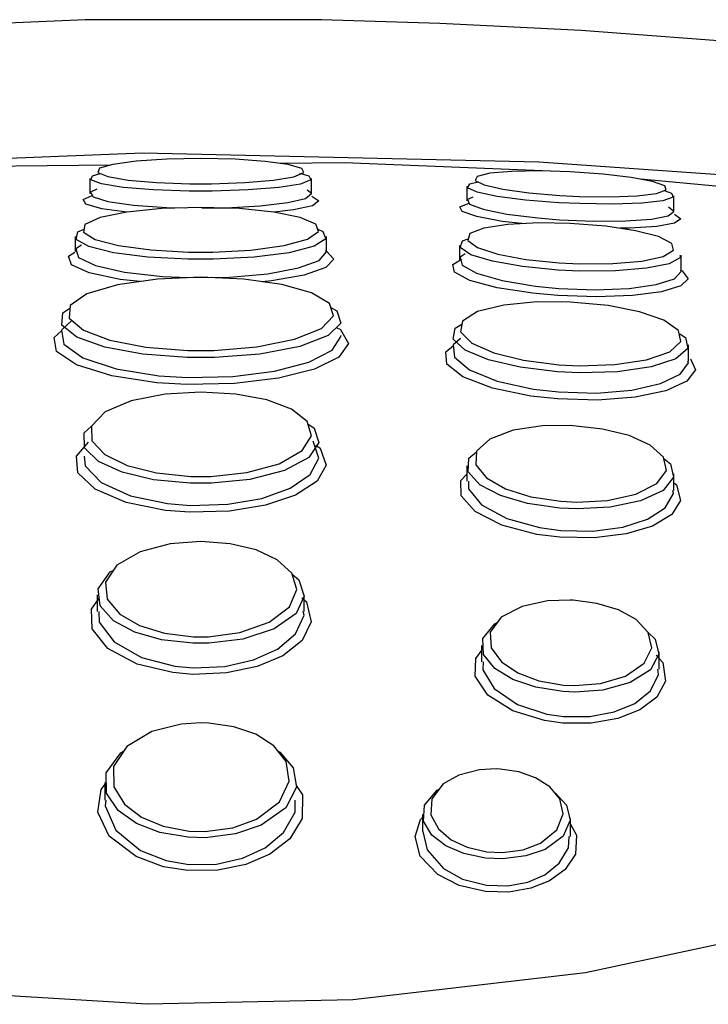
# Model space of a CAD drawing. Header units: millimetres. Extents: x -0.026 to 0.026, y 0 to 0.129.
# Tile 3 of 3: x -0.00118 to 0.00347, y 0.12216 to 0.12882. Entities that reach past the tile are written whole.
import ezdxf

# ---------------------------------------------------------------- set-up
doc = ezdxf.new("R2010")
doc.units = ezdxf.units.MM
doc.layers.add('BLOCKS', color=3, linetype='Continuous')

msp = doc.modelspace()

# ---------------------------------------------------------------- linework, layer by layer
at = {"layer": 'BLOCKS'}
for p, q in [((-0.0007091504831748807, 0.1277504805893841), (-0.0007091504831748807, 0.1276485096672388)), ((0.0007908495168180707, 0.1276471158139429), (0.0007908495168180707, 0.1277493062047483)), ((0.001840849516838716, 0.1276954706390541), (0.001840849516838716, 0.1275982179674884)), ((0.003240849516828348, 0.1275256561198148), (0.003240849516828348, 0.1276331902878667)), ((-0.0008091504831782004, 0.1273575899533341), (-0.0008091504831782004, 0.1272544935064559)), ((0.0008908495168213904, 0.1272530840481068), (0.0008908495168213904, 0.127356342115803)), ((0.001790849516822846, 0.1272966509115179), (0.001790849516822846, 0.127198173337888)), ((0.003290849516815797, 0.1271230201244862), (0.003290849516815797, 0.1272314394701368)), ((0.003340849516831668, 0.126512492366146), (0.003340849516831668, 0.1266227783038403)), ((0.001840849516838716, 0.1258053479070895), (0.001840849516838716, 0.1257007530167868)), ((0.003240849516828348, 0.125637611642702), (0.003240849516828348, 0.1257508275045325)), ((-0.0006591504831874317, 0.124931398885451), (-0.0006591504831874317, 0.1248184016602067)), ((0.0007408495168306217, 0.124817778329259), (0.0007408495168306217, 0.12493093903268)), ((0.001940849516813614, 0.1245882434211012), (0.001940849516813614, 0.1244778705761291)), ((0.003140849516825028, 0.124427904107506), (0.003140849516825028, 0.1245457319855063)), ((-0.0006091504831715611, 0.1236601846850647), (-0.0006091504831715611, 0.1235414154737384)), ((0.001540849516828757, 0.1234433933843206), (0.001540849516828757, 0.1233280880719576)), ((0.002540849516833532, 0.1232962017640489), (0.002540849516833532, 0.1234174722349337))]:
    msp.add_line(p, q, dxfattribs=at)
at = {"layer": 'BLOCKS', "flags": 128}
for points in [[(0.00885745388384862, 0.1279077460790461), (0.006061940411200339, 0.1284014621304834), (0.003811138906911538, 0.1286617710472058), (0.002613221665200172, 0.1287518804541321), (0.001657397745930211, 0.1287997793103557), (0.0008572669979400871, 0.1288233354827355), (-0.00074123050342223, 0.1288248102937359), (-0.002889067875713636, 0.1287310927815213), (-0.005586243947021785, 0.128460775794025), (-0.008832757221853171, 0.1279099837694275)], [(-0.008682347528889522, 0.1270578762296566), (-0.008090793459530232, 0.1271627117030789), (-0.005618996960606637, 0.1275512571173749), (-0.003020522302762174, 0.1278173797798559), (-0.0003507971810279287, 0.1279237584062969), (0.002328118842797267, 0.1278620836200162), (0.003647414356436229, 0.1277694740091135), (0.006206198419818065, 0.127471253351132), (0.008682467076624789, 0.1270627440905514)], [(4.084454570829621e-05, 0.127884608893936), (-0.0001893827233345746, 0.1278800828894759), (-0.0003960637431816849, 0.1278664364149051), (-0.000553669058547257, 0.1278451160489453), (-0.0006432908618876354, 0.1278185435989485), (-0.0006545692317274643, 0.1277897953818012), (-0.0005871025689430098, 0.1277621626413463), (-0.0004497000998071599, 0.1277387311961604), (-0.0002579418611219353, 0.1277220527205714), (-3.245513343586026e-05, 0.127714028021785), (0.0001128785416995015, 0.127713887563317), (0.0003394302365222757, 0.1277215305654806), (0.0005332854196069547, 0.1277381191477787), (0.0006713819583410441, 0.1277617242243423), (0.0007372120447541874, 0.1277895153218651), (0.0007235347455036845, 0.1278182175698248), (0.0006329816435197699, 0.1278445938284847), (0.0004767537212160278, 0.1278658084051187), (0.0002724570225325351, 0.1278796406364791), (4.084454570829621e-05, 0.127884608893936)], [(0.002406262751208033, 0.1277990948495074), (0.001014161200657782, 0.1278565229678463), (0.0005778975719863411, 0.1278520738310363)], [(-0.0005696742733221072, 0.1278403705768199), (-0.001854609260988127, 0.1278272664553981), (-0.00217063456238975, 0.1278078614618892)], [(0.0007080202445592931, 0.1277858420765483), (0.0007715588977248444, 0.1277685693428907), (0.0007862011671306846, 0.1277398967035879), (0.0007157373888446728, 0.1277121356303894), (0.0005679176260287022, 0.1276885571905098), (0.0003604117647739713, 0.1276719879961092), (0.0001179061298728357, 0.127664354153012), (-3.766217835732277e-05, 0.1276644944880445), (-0.0002790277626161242, 0.127672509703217), (-0.0004842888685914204, 0.1276891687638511), (-0.0006313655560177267, 0.1277125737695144), (-0.0007035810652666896, 0.1277401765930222), (-0.0006915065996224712, 0.127768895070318), (-0.0006390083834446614, 0.1277834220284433)], [(0.002540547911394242, 0.1277952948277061), (0.002336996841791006, 0.1278010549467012), (0.002144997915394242, 0.1277976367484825), (0.001996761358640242, 0.1277847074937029), (0.001910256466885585, 0.12776354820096), (0.001896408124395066, 0.1277365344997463), (0.001956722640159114, 0.1277068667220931), (0.002083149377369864, 0.1276780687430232), (0.002260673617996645, 0.127653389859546), (0.002470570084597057, 0.1276355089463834), (0.002603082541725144, 0.127628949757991), (0.002812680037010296, 0.1276259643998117), (0.002993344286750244, 0.1276328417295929), (0.003124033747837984, 0.1276488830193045), (0.003188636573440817, 0.1276722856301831), (0.003179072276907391, 0.1277003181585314), (0.003096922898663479, 0.127729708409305), (0.002952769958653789, 0.127757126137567), (0.002763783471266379, 0.1277796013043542), (0.002540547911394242, 0.1277952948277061)], [(0.003175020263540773, 0.1276673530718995), (0.003224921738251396, 0.1276507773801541), (0.003235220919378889, 0.1276227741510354), (0.003165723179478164, 0.1275993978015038), (0.003025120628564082, 0.1275833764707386), (0.002830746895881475, 0.1275765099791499), (0.002605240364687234, 0.1275794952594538), (0.00246266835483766, 0.1275860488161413), (0.002236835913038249, 0.1276039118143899), (0.002045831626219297, 0.1276285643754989), (0.001909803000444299, 0.1276573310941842), (0.001844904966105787, 0.1276869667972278), (0.001859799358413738, 0.1277139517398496), (0.001916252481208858, 0.1277267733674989)], [(0.008679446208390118, 0.1269961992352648), (0.008031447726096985, 0.1271102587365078), (0.005313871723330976, 0.1275305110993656), (0.003015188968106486, 0.1277452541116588)], [(-0.0006622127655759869, 0.1276784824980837), (-0.0007053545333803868, 0.1276582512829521), (-0.000687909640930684, 0.1276253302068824), (-0.0005870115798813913, 0.1275946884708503), (-0.0004142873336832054, 0.1275699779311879), (-0.0001904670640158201, 0.1275541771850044), (-6.812507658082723e-05, 0.127550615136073)], [(4.824444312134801e-05, 0.1275503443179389), (0.0002131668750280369, 0.1275516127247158), (0.0004433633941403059, 0.1275643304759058), (0.00062893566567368, 0.1275863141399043), (0.0007495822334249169, 0.1276151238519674), (0.0007908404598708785, 0.1276475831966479), (0.0007595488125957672, 0.1276706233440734)], [(-0.0004592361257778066, 0.1275224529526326), (-0.0006282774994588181, 0.1275451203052), (-0.0007357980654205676, 0.1275757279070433), (-0.0007543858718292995, 0.127608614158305), (-0.0006932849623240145, 0.1276354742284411)], [(0.0007930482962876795, 0.1276303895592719), (0.000840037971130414, 0.1275979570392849), (0.000796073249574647, 0.1275655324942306), (0.0006675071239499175, 0.1275367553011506), (0.0005367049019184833, 0.1275222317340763)], [(0.002212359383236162, 0.1274441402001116), (0.002079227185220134, 0.1274597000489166), (0.001907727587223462, 0.1274920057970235), (0.001809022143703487, 0.1275264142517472), (0.00179338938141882, 0.1275588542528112), (0.001855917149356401, 0.1275837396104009)], [(0.001881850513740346, 0.1276242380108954), (0.001844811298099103, 0.1276084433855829), (0.00185941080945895, 0.1275759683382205), (0.001951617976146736, 0.1275415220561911), (0.002111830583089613, 0.1275091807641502), (0.002321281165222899, 0.1274829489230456), (0.002468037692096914, 0.1274709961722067), (0.002700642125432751, 0.1274609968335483), (0.002915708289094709, 0.1274623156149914), (0.003088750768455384, 0.1274746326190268), (0.003201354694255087, 0.1274964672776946), (0.003240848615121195, 0.1275255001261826), (0.003205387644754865, 0.1275554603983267)], [(4.084169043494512e-05, 0.1275538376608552), (-0.0002213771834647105, 0.1275460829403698), (-0.000458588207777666, 0.1275225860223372), (-0.000640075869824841, 0.1274853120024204), (-0.000742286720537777, 0.1274382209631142), (-0.000752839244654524, 0.1273868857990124), (-0.0006729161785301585, 0.1273374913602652), (-0.000514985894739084, 0.127295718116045), (-0.000297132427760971, 0.1272659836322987), (-4.106629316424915e-05, 0.1272517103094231), (0.0001215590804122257, 0.1272515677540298), (0.0003806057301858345, 0.1272656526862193), (0.0006040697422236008, 0.1272963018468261), (0.0007631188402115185, 0.1273397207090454), (0.000837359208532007, 0.1273900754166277), (0.0008192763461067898, 0.1274409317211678), (0.0007138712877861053, 0.1274865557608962), (0.0005353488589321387, 0.1275225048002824), (0.000303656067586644, 0.1275456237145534), (4.084169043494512e-05, 0.1275538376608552)], [(0.002540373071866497, 0.1274460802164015), (0.002324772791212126, 0.1274498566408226), (0.002117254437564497, 0.1274393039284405), (0.001955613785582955, 0.127414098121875), (0.001861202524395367, 0.1273764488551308), (0.001847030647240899, 0.1273306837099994), (0.00191378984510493, 0.1272826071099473), (0.002050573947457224, 0.1272381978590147), (0.002240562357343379, 0.1272023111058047), (0.002465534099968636, 0.1271786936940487), (0.002603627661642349, 0.1271718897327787), (0.002828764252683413, 0.1271731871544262), (0.003025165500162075, 0.1271904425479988), (0.003168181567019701, 0.1272219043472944), (0.003238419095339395, 0.127263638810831), (0.0032270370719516, 0.1273102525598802), (0.003137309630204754, 0.127356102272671), (0.002982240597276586, 0.1273962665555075), (0.002780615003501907, 0.1274269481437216), (0.002540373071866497, 0.1274460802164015)], [(0.003245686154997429, 0.1275091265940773), (0.003287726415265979, 0.1274759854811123), (0.003245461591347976, 0.1274469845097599), (0.003124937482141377, 0.1274251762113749), (0.002939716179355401, 0.1274128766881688), (0.002875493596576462, 0.1274125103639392)], [(0.000831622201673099, 0.1274062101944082), (0.0008671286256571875, 0.1273917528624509), (0.0008863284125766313, 0.1273409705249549), (0.0008075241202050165, 0.1272906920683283), (0.0006386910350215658, 0.1272473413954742), (0.0004014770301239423, 0.1272167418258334), (0.0001264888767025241, 0.1272026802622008), (-4.614476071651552e-05, 0.1272028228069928), (-0.0003179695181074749, 0.1272170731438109), (-0.0005492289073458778, 0.1272467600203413), (-0.0007168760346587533, 0.1272884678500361), (-0.0008017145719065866, 0.1273377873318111), (-0.0007905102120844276, 0.1273890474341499), (-0.0007486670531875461, 0.1274071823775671)], [(0.003280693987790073, 0.1272314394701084), (0.003285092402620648, 0.1272146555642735), (0.003209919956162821, 0.1271729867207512), (0.003056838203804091, 0.127141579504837), (0.002846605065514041, 0.1271243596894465), (0.002605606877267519, 0.1271230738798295), (0.002457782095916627, 0.1271298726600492), (0.002216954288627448, 0.1271534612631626), (0.002013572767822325, 0.1271892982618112), (0.001867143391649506, 0.1272336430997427), (0.001795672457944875, 0.1272816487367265), (0.001810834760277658, 0.1273273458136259), (0.001850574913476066, 0.1273421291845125)], [(-0.0003686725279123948, 0.1270521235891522), (-0.0005037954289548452, 0.1270663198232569), (-0.000713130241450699, 0.1271109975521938), (-0.0008342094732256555, 0.1271659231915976), (-0.0008530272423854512, 0.127223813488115), (-0.0008116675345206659, 0.1272508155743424)], [(-0.0007660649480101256, 0.1272992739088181), (-0.0008041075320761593, 0.1272729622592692), (-0.000786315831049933, 0.1272149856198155), (-0.0006718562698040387, 0.127159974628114), (-0.0004739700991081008, 0.1271152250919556), (-0.0002185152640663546, 0.1270867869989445), (-4.439624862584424e-05, 0.1270789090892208), (0.0002355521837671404, 0.1270826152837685), (0.000493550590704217, 0.1271053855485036), (0.0007027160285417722, 0.1271443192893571), (0.0008412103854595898, 0.1271952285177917), (0.0008908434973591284, 0.1272524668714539), (0.0008903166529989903, 0.1272530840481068)], [(0.0008826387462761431, 0.1272620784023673), (0.0008886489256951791, 0.1272601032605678), (0.0009399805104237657, 0.1272033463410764), (0.0008874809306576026, 0.1271461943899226), (0.0007409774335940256, 0.1270953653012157), (0.0005197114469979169, 0.1270564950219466), (0.0004558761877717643, 0.1270511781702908)], [(0.003284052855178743, 0.1271296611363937), (0.003295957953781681, 0.1271249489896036), (0.003337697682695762, 0.1270715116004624), (0.003288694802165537, 0.1270224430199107), (0.003158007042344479, 0.1269829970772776), (0.002961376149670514, 0.1269572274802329), (0.002718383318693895, 0.1269480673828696), (0.002455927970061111, 0.1269570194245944), (0.002286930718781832, 0.1269724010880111), (0.002045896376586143, 0.1270100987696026), (0.001861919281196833, 0.127059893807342), (0.001758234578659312, 0.127114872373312), (0.00174501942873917, 0.1271679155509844), (0.001803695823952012, 0.1272032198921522)], [(0.001830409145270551, 0.1272389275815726), (0.001796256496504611, 0.1272169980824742), (0.00180864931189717, 0.1271638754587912), (0.001905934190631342, 0.1271088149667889), (0.002078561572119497, 0.1270589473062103), (0.002304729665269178, 0.1270211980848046), (0.002463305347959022, 0.1270057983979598), (0.002709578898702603, 0.1269968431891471), (0.002937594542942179, 0.127006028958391), (0.003122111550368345, 0.1270318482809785), (0.003244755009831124, 0.1270713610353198), (0.003290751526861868, 0.1271205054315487), (0.003288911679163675, 0.1271230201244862)], [(4.083979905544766e-05, 0.1270811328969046), (-0.000252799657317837, 0.1270686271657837), (-0.0005218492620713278, 0.1270303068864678), (-0.0007288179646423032, 0.1269684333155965), (-0.000842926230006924, 0.1268895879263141), (-0.0008494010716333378, 0.1268040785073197), (-0.0007534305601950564, 0.1267231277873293), (-0.0005739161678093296, 0.1266559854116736), (-0.0003314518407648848, 0.1266086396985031), (-4.676126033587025e-05, 0.1265860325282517), (0.0001283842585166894, 0.1265859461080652), (0.0004202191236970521, 0.1266092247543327), (0.000675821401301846, 0.1266609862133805), (0.0008571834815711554, 0.1267347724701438), (0.0009382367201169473, 0.1268193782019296), (0.0009125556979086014, 0.1269029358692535), (0.0007899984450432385, 0.126976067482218), (0.0005892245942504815, 0.1270325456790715), (0.0003322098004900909, 0.1270684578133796), (4.083979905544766e-05, 0.1270811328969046)], [(0.002540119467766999, 0.1269130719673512), (0.00231456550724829, 0.1269138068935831), (0.002090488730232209, 0.1268924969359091), (0.00191350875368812, 0.1268482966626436), (0.001810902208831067, 0.1267849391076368), (0.001798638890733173, 0.1267106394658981), (0.001874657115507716, 0.1266359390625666), (0.002022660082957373, 0.1265702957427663), (0.00222384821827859, 0.126519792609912), (0.002462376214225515, 0.1264889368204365), (0.002601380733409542, 0.1264821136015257), (0.002841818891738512, 0.1264894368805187), (0.00305611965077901, 0.1265219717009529), (0.003213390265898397, 0.1265768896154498), (0.00328879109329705, 0.1266465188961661), (0.003273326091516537, 0.1267206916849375), (0.003174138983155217, 0.126790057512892), (0.003008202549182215, 0.1268477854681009), (0.002795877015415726, 0.1268894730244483), (0.002540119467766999, 0.1269130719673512)], [(0.0009205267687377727, 0.1268770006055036), (0.0009601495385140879, 0.1268546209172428), (0.0009872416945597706, 0.1267712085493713), (0.0009017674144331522, 0.1266867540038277), (0.0007104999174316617, 0.1266131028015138), (0.000440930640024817, 0.1265614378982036), (0.0001331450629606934, 0.1265382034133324), (-5.157403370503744e-05, 0.1265382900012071), (-0.0003518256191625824, 0.1265608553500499), (-0.0006075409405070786, 0.1266081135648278), (-0.0007968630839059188, 0.1266751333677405), (-0.000898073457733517, 0.1267559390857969), (-0.0008912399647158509, 0.1268412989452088), (-0.0008442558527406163, 0.1268720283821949)], [(-0.0008314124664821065, 0.1267889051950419), (-0.0009019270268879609, 0.1267222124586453), (-0.0008859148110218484, 0.1266272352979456), (-0.0007575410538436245, 0.1265355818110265), (-0.00053150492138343, 0.1264609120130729), (-0.0002419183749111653, 0.1264144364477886), (-4.92863259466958e-05, 0.1264021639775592), (0.0002576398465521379, 0.1264085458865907), (0.0005400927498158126, 0.1264448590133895), (0.0007713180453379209, 0.1265066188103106), (0.000929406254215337, 0.1265884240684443), (0.0009906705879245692, 0.1266819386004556), (0.0009878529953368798, 0.1266870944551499)], [(0.0009569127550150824, 0.1267412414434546), (0.0009858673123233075, 0.1267273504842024), (0.001039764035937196, 0.1266337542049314), (0.000975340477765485, 0.1265404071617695), (0.0008090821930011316, 0.1264587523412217), (0.0005658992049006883, 0.1263971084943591), (0.000268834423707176, 0.1263608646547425), (-5.397204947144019e-05, 0.1263544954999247), (-0.000256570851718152, 0.1263667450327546), (-0.0005611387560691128, 0.1264131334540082), (-0.0007988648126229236, 0.1264876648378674), (-0.0009338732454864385, 0.1265791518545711), (-0.0009507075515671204, 0.1266739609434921), (-0.0009012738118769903, 0.1267183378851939)], [(0.00327769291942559, 0.1266997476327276), (0.003319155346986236, 0.1266725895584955), (0.003335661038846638, 0.1265985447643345), (0.003255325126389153, 0.1265290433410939), (0.00308773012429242, 0.1264742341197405), (0.002859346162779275, 0.1264417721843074), (0.002603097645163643, 0.1264344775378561), (0.00245494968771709, 0.1264412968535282), (0.002200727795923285, 0.1264721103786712), (0.001986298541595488, 0.1265225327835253), (0.001828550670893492, 0.126588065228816), (0.001747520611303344, 0.1266626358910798), (0.001760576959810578, 0.1267368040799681), (0.001807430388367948, 0.1267639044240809)], [(0.00179763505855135, 0.126667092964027), (0.001748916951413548, 0.126623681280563), (0.001756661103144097, 0.1265403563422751), (0.001858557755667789, 0.1264544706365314), (0.00204573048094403, 0.126378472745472), (0.002290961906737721, 0.1263243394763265), (0.002460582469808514, 0.1263046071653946), (0.002717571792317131, 0.1262975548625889), (0.002955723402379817, 0.1263173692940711), (0.003150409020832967, 0.1263610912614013), (0.003284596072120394, 0.1264247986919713), (0.003340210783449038, 0.1265028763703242), (0.003336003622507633, 0.126512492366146)], [(0.00335257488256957, 0.1265294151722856), (0.003387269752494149, 0.1264548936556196), (0.003328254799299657, 0.126376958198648), (0.003185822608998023, 0.1263133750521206), (0.00297915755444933, 0.1262697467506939), (0.00272634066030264, 0.1262499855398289), (0.00245351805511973, 0.1262570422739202), (0.002273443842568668, 0.1262767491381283), (0.002013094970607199, 0.1263307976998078), (0.001814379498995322, 0.1264066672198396), (0.001706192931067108, 0.1264924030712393), (0.001697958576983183, 0.1265755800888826), (0.001749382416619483, 0.1266186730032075)], [(4.084040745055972e-05, 0.1263043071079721), (-0.0002008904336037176, 0.1262899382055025), (-0.000429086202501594, 0.1262444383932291), (-0.0006059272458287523, 0.1261692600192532), (-0.0006991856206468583, 0.1260736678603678), (-0.0006967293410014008, 0.1259727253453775), (-0.0006090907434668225, 0.1258808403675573), (-0.000457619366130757, 0.1258074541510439), (-0.0002588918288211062, 0.1257566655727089), (-2.597783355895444e-05, 0.1257326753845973), (0.0001083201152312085, 0.1257326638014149), (0.000352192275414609, 0.125758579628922), (0.0005712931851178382, 0.1258191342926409), (0.0007259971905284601, 0.1259073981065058), (0.0007900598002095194, 0.1260080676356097), (0.000761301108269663, 0.1261052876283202), (0.0006539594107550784, 0.1261881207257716), (0.0004871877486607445, 0.1262507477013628), (0.0002785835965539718, 0.1262902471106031), (4.084040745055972e-05, 0.1263043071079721)], [(0.0007660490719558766, 0.1260892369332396), (0.0008086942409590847, 0.1260584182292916), (0.0008393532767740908, 0.1259613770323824), (0.0007710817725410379, 0.1258608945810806), (0.0006061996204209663, 0.125772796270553), (0.0003726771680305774, 0.1257123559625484), (0.0001127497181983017, 0.1256864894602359), (-3.039015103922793e-05, 0.1256865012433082), (-0.0002786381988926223, 0.1257104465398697), (-0.0004904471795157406, 0.1257611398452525), (-0.0006518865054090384, 0.1258343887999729), (-0.0007452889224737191, 0.1259261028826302), (-0.0007479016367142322, 0.12602685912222), (-0.0006991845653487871, 0.1260736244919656)], [(0.002539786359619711, 0.1260772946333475), (0.002351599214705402, 0.126074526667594), (0.002154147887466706, 0.1260448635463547), (0.001995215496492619, 0.1259860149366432), (0.001905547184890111, 0.1259036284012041), (0.001900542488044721, 0.1258109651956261), (0.00197301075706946, 0.1257227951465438), (0.002103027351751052, 0.1256495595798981), (0.00227427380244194, 0.1255955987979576), (0.002477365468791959, 0.1255643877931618), (0.002585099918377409, 0.125559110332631), (0.00279276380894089, 0.1255706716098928), (0.002984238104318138, 0.1256133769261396), (0.003125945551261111, 0.1256847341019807), (0.003190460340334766, 0.125773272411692), (0.003171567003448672, 0.1258639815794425), (0.003081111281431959, 0.1259449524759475), (0.002937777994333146, 0.126009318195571), (0.00275913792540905, 0.126053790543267), (0.002539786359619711, 0.1260772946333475)], [(0.0008188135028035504, 0.1259436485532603), (0.0008477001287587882, 0.1259240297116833), (0.000889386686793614, 0.1258099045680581), (0.0008271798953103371, 0.1256996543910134), (0.000682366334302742, 0.1256066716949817), (0.0004795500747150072, 0.1255383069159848), (0.0002347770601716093, 0.1254980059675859), (-3.196776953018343e-05, 0.1254902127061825), (-0.0001980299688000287, 0.1255029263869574), (-0.0004632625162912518, 0.1255561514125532), (-0.0006736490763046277, 0.1256456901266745), (-0.0007902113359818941, 0.1257568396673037), (-0.0007997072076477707, 0.1258705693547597), (-0.0007179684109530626, 0.1259655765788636)], [(-0.0007472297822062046, 0.1258707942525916), (-0.0007419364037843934, 0.1258034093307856), (-0.0006321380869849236, 0.1256920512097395), (-0.000433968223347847, 0.1256023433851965), (-0.0001841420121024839, 0.1255490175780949), (-2.772690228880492e-05, 0.1255362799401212), (0.0002235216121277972, 0.1255440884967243), (0.0004540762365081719, 0.1255844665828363), (0.0006451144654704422, 0.1256529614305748), (0.0007815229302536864, 0.1257461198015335), (0.0008401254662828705, 0.1258565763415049), (0.0008008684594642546, 0.1259709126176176), (0.0008008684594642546, 0.1259709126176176)], [(0.003173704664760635, 0.1258537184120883), (0.003217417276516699, 0.1258174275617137), (0.003237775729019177, 0.1257268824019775), (0.003168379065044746, 0.1256385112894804), (0.003015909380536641, 0.1255672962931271), (0.002809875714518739, 0.1255246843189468), (0.002586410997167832, 0.1255131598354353), (0.002470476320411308, 0.1255184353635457), (0.002251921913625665, 0.1255496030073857), (0.002067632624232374, 0.1256034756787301), (0.00192770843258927, 0.1256765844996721), (0.00184970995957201, 0.1257645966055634), (0.001855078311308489, 0.1258570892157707), (0.001905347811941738, 0.1258999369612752)], [(0.003240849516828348, 0.1256895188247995), (0.003258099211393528, 0.125675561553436), (0.0032863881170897, 0.125570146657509), (0.003226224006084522, 0.1254740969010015), (0.003097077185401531, 0.1253971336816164), (0.002918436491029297, 0.1253439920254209), (0.002702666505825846, 0.1253173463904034), (0.002469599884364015, 0.1253207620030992), (0.002314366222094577, 0.1253403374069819), (0.002077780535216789, 0.125402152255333), (0.001895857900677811, 0.1254948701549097), (0.001801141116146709, 0.1256017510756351), (0.001800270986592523, 0.1257049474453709), (0.001840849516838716, 0.1257488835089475)], [(0.001851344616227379, 0.1257007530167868), (0.001851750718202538, 0.1256480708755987), (0.001940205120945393, 0.1255409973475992), (0.002110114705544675, 0.1254481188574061), (0.002331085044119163, 0.1253862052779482), (0.002476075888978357, 0.1253666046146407), (0.00269376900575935, 0.1253632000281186), (0.00289531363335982, 0.1253899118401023), (0.00306218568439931, 0.1254431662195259), (0.003182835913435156, 0.1255202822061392), (0.003239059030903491, 0.1256165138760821), (0.003233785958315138, 0.125637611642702)], [(0.008985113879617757, 0.1254960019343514), (0.008960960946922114, 0.1253998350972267), (0.008676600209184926, 0.1249259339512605), (0.008124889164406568, 0.1244383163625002), (0.007459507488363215, 0.1240220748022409), (0.006610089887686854, 0.1235911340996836), (0.005452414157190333, 0.1231109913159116), (0.00411697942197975, 0.1226883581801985), (0.002644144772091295, 0.1223715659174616), (0.001069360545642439, 0.1221890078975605), (-0.0003205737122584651, 0.1221591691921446), (-0.001700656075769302, 0.122243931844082), (-0.003894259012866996, 0.1226272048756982)], [(4.084347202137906e-05, 0.125291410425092), (-0.0001660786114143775, 0.1252753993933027), (-0.0003694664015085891, 0.1252220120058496), (-0.0005276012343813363, 0.125131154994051), (-0.0006043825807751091, 0.1250168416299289), (-0.0005918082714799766, 0.1249008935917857), (-0.0005071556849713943, 0.1248004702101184), (-0.0003741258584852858, 0.1247237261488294), (-0.0002054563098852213, 0.124671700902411), (-8.450019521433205e-06, 0.1246476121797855), (9.237507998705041e-05, 0.1246476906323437), (0.0003049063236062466, 0.1246755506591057), (0.0005026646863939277, 0.1247455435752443), (0.0006406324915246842, 0.1248502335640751), (0.0006911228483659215, 0.1249680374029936), (0.0006573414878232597, 0.1250780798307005), (0.0005586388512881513, 0.1251685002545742), (0.0004150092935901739, 0.1252349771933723), (0.0002406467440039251, 0.1252764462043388), (4.084347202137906e-05, 0.125291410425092)], [(0.000659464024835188, 0.1250711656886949), (0.0007042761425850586, 0.1250330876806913), (0.000740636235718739, 0.1249232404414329), (0.0006863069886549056, 0.1248056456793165), (0.0005378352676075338, 0.124701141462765), (0.0003250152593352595, 0.1246312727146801), (9.629490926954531e-05, 0.1246034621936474), (-1.221048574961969e-05, 0.1246033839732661), (-0.00022422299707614, 0.1246274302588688), (-0.00040573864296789, 0.1246793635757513), (-0.0005488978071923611, 0.1247559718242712), (-0.0006399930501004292, 0.1248562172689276), (-0.0006535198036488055, 0.1249719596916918), (-0.0005708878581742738, 0.1250860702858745), (-0.0005506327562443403, 0.1250968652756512)], [(0.000725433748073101, 0.1249115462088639), (0.0007559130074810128, 0.1248842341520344), (0.0007885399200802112, 0.1247480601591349), (0.0007262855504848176, 0.1246216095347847), (0.0005958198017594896, 0.1245192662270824), (0.0004217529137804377, 0.1244460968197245), (0.000214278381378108, 0.1244025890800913), (-1.298316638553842e-05, 0.1243930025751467), (-0.0001469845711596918, 0.1244044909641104), (-0.0003893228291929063, 0.124462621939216), (-0.0005871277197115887, 0.1245678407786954), (-0.0006941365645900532, 0.1247006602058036), (-0.0006985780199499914, 0.1248342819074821), (-0.0006461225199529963, 0.1249086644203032)], [(0.002539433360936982, 0.124895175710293), (0.002386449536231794, 0.1248897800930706), (0.002214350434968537, 0.1248528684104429), (0.002073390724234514, 0.1247794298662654), (0.001999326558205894, 0.1246788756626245), (0.002004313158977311, 0.1245718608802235), (0.002074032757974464, 0.1244765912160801), (0.002185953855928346, 0.1244021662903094), (0.002327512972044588, 0.1243494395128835), (0.002494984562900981, 0.1243204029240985), (0.00256932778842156, 0.124316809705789), (0.002744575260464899, 0.1243306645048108), (0.002914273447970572, 0.1243815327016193), (0.003040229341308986, 0.1244681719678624), (0.003091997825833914, 0.1245733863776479), (0.003068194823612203, 0.1246762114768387), (0.00298616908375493, 0.1247632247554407), (0.002865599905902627, 0.1248291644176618), (0.002720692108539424, 0.124873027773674), (0.002559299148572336, 0.1248942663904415), (0.002539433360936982, 0.124895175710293)], [(-0.0006478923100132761, 0.1248184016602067), (-0.0006456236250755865, 0.1247453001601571), (-0.0005456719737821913, 0.1246122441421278), (-0.0003609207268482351, 0.1245068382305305), (-0.0001345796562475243, 0.1244486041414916), (-9.424916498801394e-06, 0.1244370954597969), (0.0002028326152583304, 0.1244466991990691), (0.0003966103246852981, 0.1244902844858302), (0.0005591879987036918, 0.1245635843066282), (0.0006810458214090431, 0.1246661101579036), (0.000739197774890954, 0.1247927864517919), (0.0007336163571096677, 0.124817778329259)], [(0.003068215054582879, 0.1246761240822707), (0.003113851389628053, 0.1246318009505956), (0.003139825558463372, 0.1245291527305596), (0.00308341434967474, 0.1244241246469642), (0.002946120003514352, 0.1243376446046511), (0.002761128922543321, 0.1242868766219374), (0.002570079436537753, 0.1242730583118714), (0.002489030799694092, 0.1242766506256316), (0.002306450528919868, 0.1243056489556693), (0.002152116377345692, 0.1243582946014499), (0.002030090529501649, 0.1244325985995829), (0.001954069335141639, 0.1245277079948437), (0.001948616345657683, 0.124634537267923), (0.00202934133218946, 0.1247349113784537), (0.002046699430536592, 0.1247431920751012)], [(0.003121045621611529, 0.1245221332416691), (0.003166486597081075, 0.1244726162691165), (0.003185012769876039, 0.1243476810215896), (0.003125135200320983, 0.1242378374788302), (0.003010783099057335, 0.1241527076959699), (0.002861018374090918, 0.1240945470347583), (0.002682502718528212, 0.1240634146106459), (0.002488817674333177, 0.1240630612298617), (0.002365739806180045, 0.1240796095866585), (0.002150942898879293, 0.1241453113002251), (0.001981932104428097, 0.1242530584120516), (0.001897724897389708, 0.124379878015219), (0.001902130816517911, 0.1245005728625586), (0.001952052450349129, 0.1245672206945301)], [(0.001950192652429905, 0.1244778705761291), (0.001948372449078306, 0.1244239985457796), (0.002026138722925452, 0.1242969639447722), (0.002182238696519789, 0.1241890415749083), (0.002380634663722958, 0.1241232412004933), (0.002494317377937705, 0.1241066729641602), (0.002673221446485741, 0.1241070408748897), (0.002838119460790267, 0.1241382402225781), (0.002976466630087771, 0.1241965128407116), (0.003082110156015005, 0.1242817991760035), (0.003137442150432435, 0.1243918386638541), (0.003132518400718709, 0.1244279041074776)], [(4.084626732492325e-05, 0.1240639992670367), (-9.167894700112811e-05, 0.1240552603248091), (-0.0002901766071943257, 0.1240050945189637), (-0.0004591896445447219, 0.1239044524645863), (-0.0005495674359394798, 0.1237695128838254), (-0.0005482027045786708, 0.1236317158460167), (-0.00047604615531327, 0.1235143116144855), (-0.0003606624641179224, 0.1234260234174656), (-0.0002143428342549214, 0.1233647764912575), (-3.807313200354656e-05, 0.1233319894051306), (6.897589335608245e-05, 0.1233290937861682), (0.0002583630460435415, 0.1233545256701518), (0.0004187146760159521, 0.1234132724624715), (0.000572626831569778, 0.1235309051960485), (0.0006389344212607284, 0.1236707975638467), (0.0006187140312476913, 0.1238022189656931), (0.000535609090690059, 0.1239090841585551), (0.0004127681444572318, 0.1239874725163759), (0.0002645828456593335, 0.1240384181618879), (9.64190196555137e-05, 0.1240624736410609), (4.084626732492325e-05, 0.1240639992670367)], [(0.0005627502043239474, 0.1238741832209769), (0.0005764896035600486, 0.1238660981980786), (0.0006664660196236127, 0.1237594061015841), (0.0006883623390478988, 0.1236281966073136), (0.000616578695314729, 0.1234885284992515), (0.0004499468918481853, 0.1233710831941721), (0.000276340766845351, 0.1233124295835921), (7.129807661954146e-05, 0.1232870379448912), (-4.460003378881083e-05, 0.1232899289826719), (-0.0002354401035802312, 0.123322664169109), (-0.0003938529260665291, 0.1233838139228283), (-0.0005187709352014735, 0.1234719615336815), (-0.0005968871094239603, 0.1235891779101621), (-0.0005983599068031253, 0.1237267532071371), (-0.0005005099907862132, 0.1238614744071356), (-0.0004806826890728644, 0.1238723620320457)], [(0.002039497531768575, 0.1237523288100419), (0.001927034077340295, 0.1237465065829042), (0.001785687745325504, 0.1237106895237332), (0.001680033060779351, 0.1236506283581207), (0.001603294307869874, 0.1235492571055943), (0.001597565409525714, 0.1234408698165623), (0.001648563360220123, 0.1233461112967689), (0.001734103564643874, 0.1232735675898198), (0.00184310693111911, 0.1232219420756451), (0.001976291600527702, 0.1231913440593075), (0.002080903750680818, 0.1231863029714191), (0.002221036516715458, 0.1232051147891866), (0.002338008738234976, 0.1232491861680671), (0.002448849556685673, 0.1233393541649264), (0.002491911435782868, 0.1234475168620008), (0.002469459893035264, 0.1235493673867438), (0.002400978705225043, 0.1236320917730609), (0.002304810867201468, 0.1236926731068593), (0.002191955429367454, 0.1237321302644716), (0.002066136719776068, 0.1237511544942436), (0.002039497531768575, 0.1237523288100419)], [(0.0006862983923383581, 0.123640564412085), (0.0007283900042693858, 0.1235783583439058), (0.000727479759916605, 0.1234169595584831), (0.000643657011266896, 0.1232792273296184), (0.0005091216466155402, 0.1231754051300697), (0.0003454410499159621, 0.1231054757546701), (0.0001560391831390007, 0.1230670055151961), (-4.659482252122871e-05, 0.1230644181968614), (-0.0002102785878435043, 0.1230907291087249), (-0.0003971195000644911, 0.1231591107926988), (-0.000577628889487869, 0.1232968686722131), (-0.0006558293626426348, 0.1234605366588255), (-0.0006330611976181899, 0.1236140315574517), (-0.0005976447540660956, 0.1236599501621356)], [(0.00243350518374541, 0.1235928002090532), (0.002439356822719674, 0.1235894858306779), (0.002515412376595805, 0.123506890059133), (0.002540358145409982, 0.123405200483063), (0.002492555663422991, 0.1232972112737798), (0.002369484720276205, 0.1232071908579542), (0.002239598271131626, 0.1231631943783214), (0.002083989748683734, 0.1231444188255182), (0.001967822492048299, 0.1231494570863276), (0.001819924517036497, 0.123180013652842), (0.001698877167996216, 0.1232315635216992), (0.001603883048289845, 0.1233039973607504), (0.001547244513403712, 0.1233986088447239), (0.001553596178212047, 0.1235068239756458), (0.001638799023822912, 0.1236080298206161), (0.001653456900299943, 0.1236155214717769)], [(-0.000601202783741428, 0.1235414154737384), (-0.0006064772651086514, 0.1235030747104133), (-0.0005338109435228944, 0.1233391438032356), (-0.0003660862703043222, 0.1232011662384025), (-0.0001924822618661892, 0.1231326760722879), (-4.039622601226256e-05, 0.1231063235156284), (0.0001478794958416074, 0.1231089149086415), (0.0003238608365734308, 0.1231474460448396), (0.0004759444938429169, 0.1232174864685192), (0.0006009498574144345, 0.1233214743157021), (0.0006788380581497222, 0.1234594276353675), (0.0006792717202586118, 0.1235417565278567)], [(0.002540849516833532, 0.1233783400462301), (0.002583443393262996, 0.1233039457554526), (0.002575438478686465, 0.1231765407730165), (0.002506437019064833, 0.1230717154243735), (0.002400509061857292, 0.122994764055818), (0.002272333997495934, 0.1229444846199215), (0.002123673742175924, 0.1229193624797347), (0.001966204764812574, 0.122922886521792), (0.001788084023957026, 0.12296441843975), (0.001645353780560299, 0.1230369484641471), (0.001525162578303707, 0.1231619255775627), (0.001490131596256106, 0.123294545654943), (0.001527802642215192, 0.1234101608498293), (0.001549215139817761, 0.1234321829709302)], [(0.001543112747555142, 0.1233280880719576), (0.001572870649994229, 0.1232040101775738), (0.001682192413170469, 0.1230788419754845), (0.001812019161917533, 0.1230062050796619), (0.001974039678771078, 0.1229646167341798), (0.002117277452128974, 0.1229610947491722), (0.00225250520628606, 0.1229862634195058), (0.002369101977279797, 0.1230366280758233), (0.002465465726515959, 0.1231137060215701), (0.002528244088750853, 0.1232187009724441), (0.002532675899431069, 0.1232962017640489)]]:
    msp.add_lwpolyline(points, dxfattribs=at)

doc.saveas('drawing.dxf')
